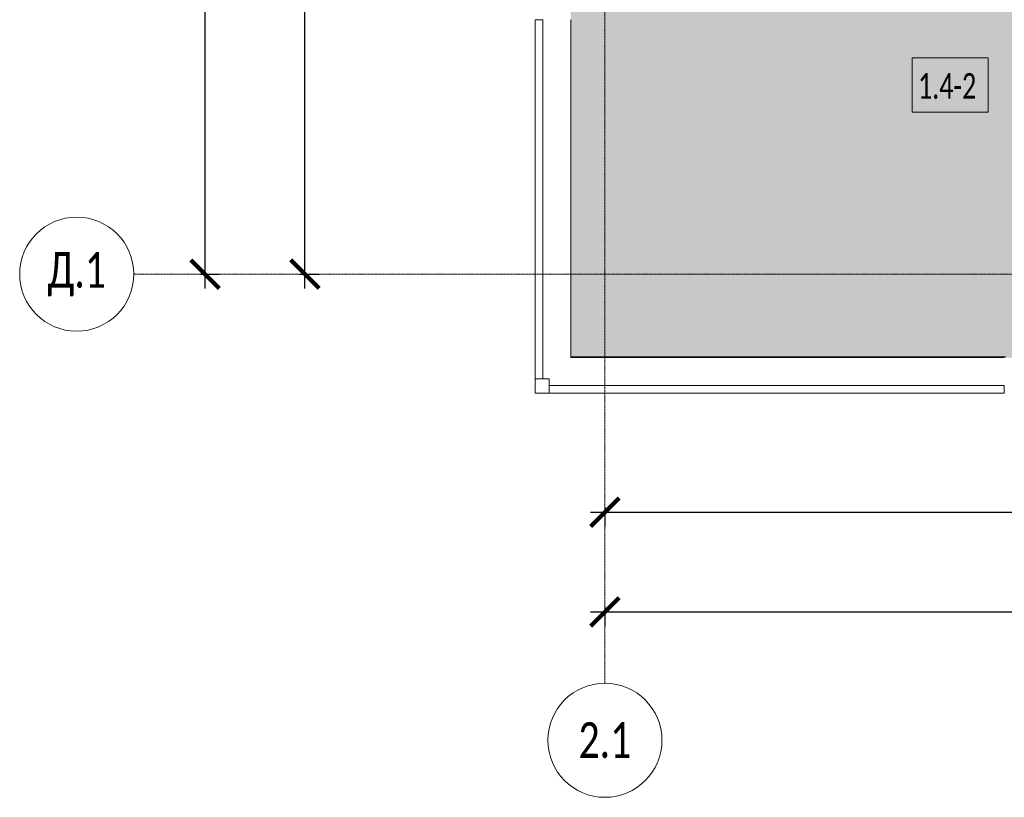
# Model space of a CAD drawing. Header units: millimetres. Extents: x -26888115 to 7466299, y -86687 to 22081.
# Tile 1 of 225: x 31815 to 38718, y -52569 to -47114. Entities that reach past the tile are written whole.
import ezdxf

# ---------------------------------------------------------------- set-up
doc = ezdxf.new("R2010")
doc.units = ezdxf.units.MM
doc.linetypes.add('-D1d1-15x02', pattern=[19, 15, -2, 0, -2])
doc.layers.get('Defpoints').update_dxf_attribs({"color": 31})
for name, color, linetype, lineweight in [('_0', 7, 'Continuous', 13), ('A-010-A_ROOM', 7, 'Continuous', 18), ('A-214-M_CURT_WALL', 7, 'Continuous', 5), ('A-215-M_CURT_PANEL', 7, 'Continuous', 5), ('A-230-M_FLOOR', 7, 'Continuous', 5), ('Оси', 7, 'Continuous', 5)]:
    doc.layers.add(name, color=color, linetype=linetype, lineweight=lineweight)
doc.styles.add('Calibri Light', font='Calibri light.ttf', dxfattribs={"width": 0.75, "height": 250})
doc.styles.add('Calibri Light_2', font='Calibri light.ttf', dxfattribs={"width": 0.7, "height": 250})
doc.styles.add('fl_iso paper', font='isocpeur.ttf', dxfattribs={"width": 0.8, "oblique": 10})
doc.dimstyles.new('In tre 1_100', dxfattribs={"dimscale": 100, "dimtxt": 2.5, "dimasz": 2, "dimexe": 1, "dimexo": 0.7, "dimgap": 0.6, "dimtad": 1, "dimdec": 0, "dimrnd": 5, "dimzin": 0, "dimdsep": 46, "dimtxsty": 'fl_iso paper', "dimblk": 'ARCHTICK', "dimcen": 0, "dimdle": 1, "dimadec": 0, "dimazin": 0, "dimtfac": 1, "dimtdec": 0, "dimtofl": 0, "dimtmove": 1, "dimatfit": 3, "dimldrblk": 'DOT', "dimfxl": 40, "dimtfillclr": 256, "dimtolj": 1, "dimtzin": 0, "dimarcsym": 1})

# ---------------------------------------------------------------- blocks, each defined once
blk = doc.blocks.new('Ось сетки - 8D-802830-30_AS_m_L05_ 07_ 09')
at = {"layer": 'Оси'}
blk.add_circle((0, 0), 4, dxfattribs=at)
blk = doc.blocks.new('_ArchTick')
at = {"color": 0, "linetype": 'ByBlock', "lineweight": 9, "const_width": 0.15}
blk.add_lwpolyline([(-0.5, -0.5), (0.5, 0.5)], dxfattribs=at)
blk = doc.blocks.new('*D259')
at = {"layer": 'Defpoints', "color": 0, "transparency": 16777216}
for p in [(35918, -50462.7), (44318, -50462.7), (44318, -50568.8)]:
    blk.add_point(p, dxfattribs=at)
at = {"layer": 'Оси', "color": 0, "lineweight": -2, "transparency": 16777216}
for p, q in [((35818, -50568.8), (44418, -50568.8)), ((35918, -50532.7), (35918, -50668.8)), ((44318, -50532.7), (44318, -50668.8))]:
    blk.add_line(p, q, dxfattribs=at)
at = {"layer": 'Оси', "color": 0, "lineweight": -2, "transparency": 16777216, "xscale": 200, "yscale": 200, "zscale": 200, "rotation": 180}
blk.add_blockref('_ArchTick', (35918, -50568.8), dxfattribs=at)
at = {"layer": 'Оси', "color": 0, "lineweight": -2, "transparency": 16777216, "xscale": 200, "yscale": 200, "zscale": 200}
blk.add_blockref('_ArchTick', (44318, -50568.8), dxfattribs=at)
at = {"layer": 'Оси', "color": 0, "transparency": 16777216, "insert": (40118, -50383.8), "char_height": 250, "attachment_point": 5, "style": 'fl_iso paper'}
blk.add_mtext('\\A1;8400', dxfattribs=at)
blk = doc.blocks.new('_DOT')
at = {"color": 0, "linetype": 'ByBlock'}
blk.add_line((-0.5, 0), (-1, 0), dxfattribs=at)
at = {"color": 0, "linetype": 'ByBlock', "const_width": 0.5}
blk.add_lwpolyline([(-0.25, 0, 1), (0.25, 0, 1)], format="xyb", close=True, dxfattribs=at)
blk = doc.blocks.new('*D260')
at = {"layer": 'Defpoints', "color": 0, "transparency": 16777216}
for p in [(35918, -51162.7), (73118, -51162.7), (73118, -51268.8)]:
    blk.add_point(p, dxfattribs=at)
at = {"layer": 'Оси', "color": 0, "lineweight": -2, "transparency": 16777216}
for p, q in [((35818, -51268.8), (73218, -51268.8)), ((35918, -51232.7), (35918, -51368.8)), ((73118, -51232.7), (73118, -51368.8))]:
    blk.add_line(p, q, dxfattribs=at)
at = {"layer": 'Оси', "color": 0, "lineweight": -2, "transparency": 16777216, "xscale": 200, "yscale": 200, "zscale": 200, "rotation": 180}
blk.add_blockref('_ArchTick', (35918, -51268.8), dxfattribs=at)
at = {"layer": 'Оси', "color": 0, "lineweight": -2, "transparency": 16777216, "xscale": 200, "yscale": 200, "zscale": 200}
blk.add_blockref('_ArchTick', (73118, -51268.8), dxfattribs=at)
at = {"layer": 'Оси', "color": 0, "transparency": 16777216, "insert": (54518, -51083.8), "char_height": 250, "attachment_point": 5, "style": 'fl_iso paper'}
blk.add_mtext('\\A1;37200', dxfattribs=at)
blk = doc.blocks.new('*D261')
at = {"layer": 'Defpoints', "color": 0, "transparency": 16777216}
for p in [(33009.2, -19899.4), (33115.2, -19899.4), (33009.2, -48899.4)]:
    blk.add_point(p, dxfattribs=at)
at = {"layer": 'Оси', "color": 0, "lineweight": -2, "transparency": 16777216}
for p, q in [((33115.2, -48999.4), (33115.2, -19799.4)), ((33079.2, -19899.4), (33215.2, -19899.4)), ((33079.2, -48899.4), (33215.2, -48899.4))]:
    blk.add_line(p, q, dxfattribs=at)
at = {"layer": 'Оси', "color": 0, "lineweight": -2, "transparency": 16777216, "xscale": 200, "yscale": 200, "zscale": 200}
for p, rotation in [((33115.2, -19899.4), 90), ((33115.2, -48899.4), 270)]:
    blk.add_blockref('_ArchTick', p, dxfattribs=dict(at, rotation=rotation))
at = {"layer": 'Оси', "color": 0, "transparency": 16777216, "insert": (32930.2, -34041.9), "char_height": 250, "attachment_point": 5, "rotation": 90, "style": 'fl_iso paper'}
blk.add_mtext('\\A1;29000', dxfattribs=at)
blk = doc.blocks.new('*D262')
at = {"layer": 'Defpoints', "color": 0, "transparency": 16777216}
for p in [(33709.2, -40499.4), (33815.2, -40499.4), (33709.2, -48899.4)]:
    blk.add_point(p, dxfattribs=at)
at = {"layer": 'Оси', "color": 0, "lineweight": -2, "transparency": 16777216}
for p, q in [((33815.2, -48999.4), (33815.2, -40399.4)), ((33779.2, -40499.4), (33915.2, -40499.4)), ((33779.2, -48899.4), (33915.2, -48899.4))]:
    blk.add_line(p, q, dxfattribs=at)
at = {"layer": 'Оси', "color": 0, "lineweight": -2, "transparency": 16777216, "xscale": 200, "yscale": 200, "zscale": 200}
for p, rotation in [((33815.2, -40499.4), 90), ((33815.2, -48899.4), 270)]:
    blk.add_blockref('_ArchTick', p, dxfattribs=dict(at, rotation=rotation))
at = {"layer": 'Оси', "color": 0, "transparency": 16777216, "insert": (33630.2, -44699.4), "char_height": 250, "attachment_point": 5, "rotation": 90, "style": 'fl_iso paper'}
blk.add_mtext('\\A1;8400', dxfattribs=at)
blk = doc.blocks.new('System Panel - A_PAN_Glass-5645636-50_AS_Plan_32_Пентхаус')
at = {"layer": 'A-215-M_CURT_PANEL'}
for p, q in [((1595, 55), (-1595, 55)), ((-1595, 55), (-1595, 0)), ((-1595, 0), (1595, 0)), ((1595, 0), (1595, 55))]:
    blk.add_line(p, q, dxfattribs=at)
blk = doc.blocks.new('Rectangular Mullion - R_StandardFrame_50Wx250H-5645654-50_AS_Plan_32_Пентхаус')
at = {"layer": 'A-214-M_CURT_WALL'}
blk.add_line((2540, -505), (-500, -505), dxfattribs=at)
blk = doc.blocks.new('System Panel - A_PAN_Glass-5646521-50_AS_Plan_32_Пентхаус')
at = {"layer": 'A-215-M_CURT_PANEL'}
for p, q in [((1260, 55), (-1260, 55)), ((-1260, 55), (-1260, 0)), ((-1260, 0), (1260, 0)), ((1260, 0), (1260, 55))]:
    blk.add_line(p, q, dxfattribs=at)
blk = doc.blocks.new('Rectangular Mullion - R_StandardFrame_50Wx250H-5645655-50_AS_Plan_32_Пентхаус')
at = {"layer": 'A-214-M_CURT_WALL'}
blk.add_line((-500, -505), (-500, 1865), dxfattribs=at)
blk = doc.blocks.new('Quad Corner Mullion - Q_0_100_-50-4393250-50_AS_Plan_32_Пентхаус')
at = {"layer": 'A-214-M_CURT_WALL', "lineweight": 9}
for p, q in [((0, 0), (-100, 0)), ((-100, 0), (-100, -100)), ((0, -100), (0, 0)), ((-100, -100), (0, -100))]:
    blk.add_line(p, q, dxfattribs=at)
blk = doc.blocks.new('RST_AR_KMN_R22_B1_FCD_rvt-1-50_AS_Plan_32_Пентхаус')
at = {"layer": 'A-214-M_CURT_WALL', "lineweight": 5}
for name in ['Rectangular Mullion - R_StandardFrame_50Wx250H-5645655-50_AS_Plan_32_Пентхаус', 'Rectangular Mullion - R_StandardFrame_50Wx250H-5645654-50_AS_Plan_32_Пентхаус']:
    blk.add_blockref(name, (0, 0), dxfattribs=at)
at = {"layer": 'A-214-M_CURT_WALL', "lineweight": 5, "rotation": 180}
blk.add_blockref('Quad Corner Mullion - Q_0_100_-50-4393250-50_AS_Plan_32_Пентхаус', (-750, -755), dxfattribs=at)
at = {"layer": 'A-215-M_CURT_PANEL', "lineweight": 5, "rotation": 270}
blk.add_blockref('System Panel - A_PAN_Glass-5646521-50_AS_Plan_32_Пентхаус', (-750, 605), dxfattribs=at)
at = {"layer": 'A-215-M_CURT_PANEL', "lineweight": 5}
blk.add_blockref('System Panel - A_PAN_Glass-5645636-50_AS_Plan_32_Пентхаус', (945, -755), dxfattribs=at)

msp = doc.modelspace()

# ---------------------------------------------------------------- hatches: boundary and pattern name
at = {"layer": '_0', "transparency": 33554534}
h = msp.add_hatch(color=252, dxfattribs=at)
h.dxf.hatch_style = 1
h.paths.add_polyline_path([(35678, -49484.4), (73628, -49484.4), (73628, -19534.4), (35678, -19534.4)])
h.paths.add_polyline_path([(44578, -40979.4), (44578, -34929.4), (49428, -34929.4), (49428, -36429.4), (51078, -36429.4), (51078, -30029.4), (49428, -30029.4), (49428, -30823.8), (44578, -30823.8), (44578, -28029.4), (64728, -28029.4), (64728, -32969.4), (62778, -32969.4), (62778, -31029.4), (59878, -31029.4), (59878, -30029.4), (58578, -30029.4), (58578, -38979.4), (64728, -38979.4), (64728, -40979.4)], flags=16)

# ---------------------------------------------------------------- linework, layer by layer
at = {"layer": 'A-010-A_ROOM', "lineweight": 5, "flags": 128}
msp.add_lwpolyline([(38073.1, -47383), (38604.1, -47383), (38604.1, -47764), (38073.1, -47764)], close=True, dxfattribs=at)
at = {"layer": 'A-230-M_FLOOR'}
msp.add_line((35678, -49479.4), (38728, -49479.4), dxfattribs=at)
at = {"layer": 'Оси', "linetype": '-D1d1-15x02'}
for p, q in [((35918, -51768.8), (35918, -18492.1)), ((32615.2, -48899.4), (74746.1, -48899.4))]:
    msp.add_line(p, q, dxfattribs=at)
at = {"layer": 'Оси'}
msp.add_circle((35918, -52168.8), 400, dxfattribs=at)

# ---------------------------------------------------------------- block references
at = {"lineweight": 5}
msp.add_blockref('RST_AR_KMN_R22_B1_FCD_rvt-1-50_AS_Plan_32_Пентхаус', (36178, -48979.4), dxfattribs=at)
at = {"layer": 'Оси', "xscale": 99.99999999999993, "yscale": 99.99999999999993, "zscale": 99.99999999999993, "rotation": 269.9999999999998}
msp.add_blockref('Ось сетки - 8D-802830-30_AS_m_L05_ 07_ 09', (32215.2, -48899.4), dxfattribs=at)

# ---------------------------------------------------------------- texts
at = {"layer": 'A-010-A_ROOM', "lineweight": 5, "insert": (38112.9, -47489.2), "char_height": 180, "width": 577.215, "attachment_point": 1, "style": 'Calibri Light_2'}
msp.add_mtext('1.4-2 ', dxfattribs=at)
at = {"layer": 'Оси', "char_height": 250, "width": 869.831, "attachment_point": 5, "style": 'Calibri Light'}
for s, insert in [('Д.1', (32215.2, -48899.4)), ('2.1', (35918, -52168.8))]:
    msp.add_mtext(s, dxfattribs=dict(at, insert=insert))

# ---------------------------------------------------------------- dimensions: what is measured, and where the dimension line sits
at = {"layer": 'Оси'}
dim = msp.add_linear_dim(base=(33115.2, -19899.4), p1=(33009.2, -48899.4), p2=(33009.2, -19899.4), angle=90, dimstyle='In tre 1_100', dxfattribs=at)
dim.commit()
dim.dimension.update_dxf_attribs({"geometry": '*D261', "text_midpoint": (33115.2, -34041.9), "dimtype": 160})
dim = msp.add_linear_dim(base=(33815.2, -40499.4), p1=(33709.2, -48899.4), p2=(33709.2, -40499.4), angle=90, dimstyle='In tre 1_100', dxfattribs=at)
dim.commit()
dim.dimension.update_dxf_attribs({"geometry": '*D262', "text_midpoint": (33630.2, -44699.4)})
for base, p1, p2, picture, middle in [((44318, -50568.8), (35918, -50462.7), (44318, -50462.7), '*D259', (40118, -50383.8)), ((73118, -51268.8), (35918, -51162.7), (73118, -51162.7), '*D260', (54518, -51083.8))]:
    dim = msp.add_linear_dim(base=base, p1=p1, p2=p2, dimstyle='In tre 1_100', dxfattribs=at)
    dim.commit()
    dim.dimension.update_dxf_attribs({"geometry": picture, "text_midpoint": middle})

doc.saveas('drawing.dxf')
